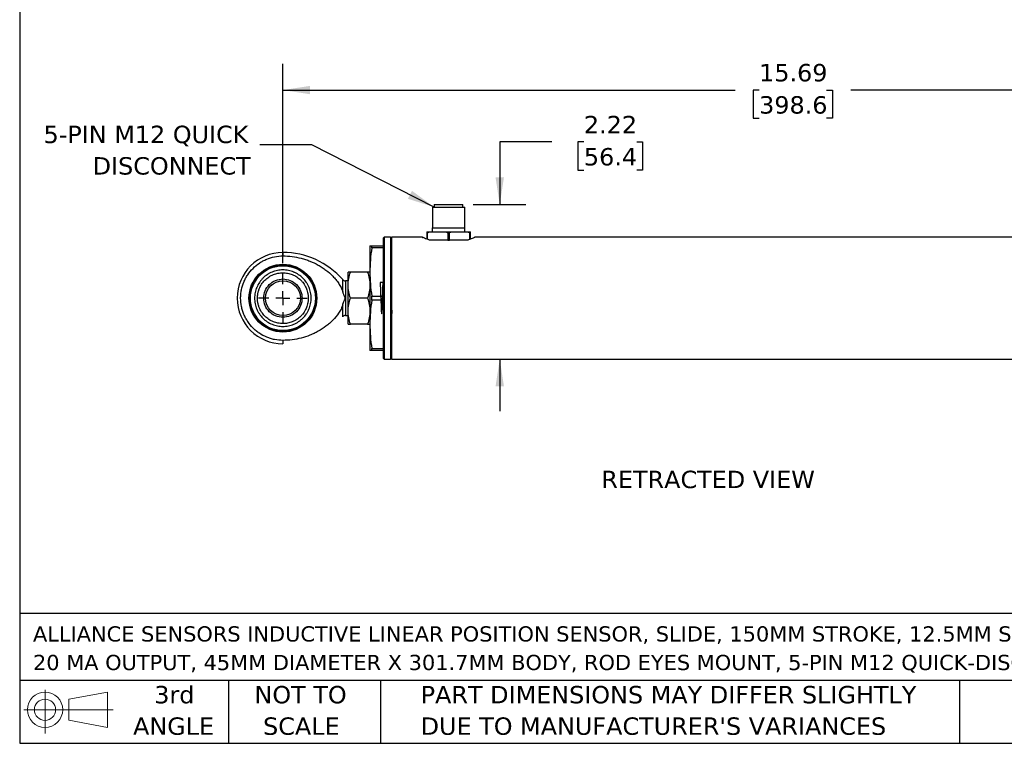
# Model space of a CAD drawing. Header units: inches. Extents: x 0.7 to 32.2, y 0.7 to 24.8.
# Tile 1 of 5: x 0.7 to 14.9, y 0.7 to 11.1. Entities that reach past the tile are written whole.
import ezdxf

# ---------------------------------------------------------------- set-up
doc = ezdxf.new("R2010")
doc.units = ezdxf.units.IN
doc.header["$LTSCALE"] = 3
doc.header["$MEASUREMENT"] = 0
doc.linetypes.add('SLD-Center', pattern=[0.75, 0.6, -0.05, 0.05, -0.05])
doc.linetypes.add('SLD-Solid', pattern=[0])
doc.layers.add('CENTER', color=40, linetype='SLD-Center')
doc.layers.add('DIMENSIONS', color=140, linetype='SLD-Solid', lineweight=25)
doc.layers.add('TEXT', color=140, linetype='SLD-Solid', lineweight=25)
doc.styles.add('SLDTEXTSTYLE0', font='VERDANA.TTF')
doc.styles.get("Standard").update_dxf_attribs({"font": 'VERDANA.TTF'})
doc.dimstyles.new('SLDDIMSTYLE2', dxfattribs={"dimtxt": 0.254883, "dimasz": 0.39, "dimexe": 0, "dimexo": 0.0625, "dimgap": 0.063721, "dimtad": 0, "dimtih": 1, "dimtoh": 1, "dimrnd": 1e-09, "dimzin": 12, "dimdsep": 46, "dimtxsty": 'SLDTEXTSTYLE0', "dimsah": 1, "dimcen": 0.09, "dimadec": 0, "dimazin": 3, "dimtfac": 1, "dimtofl": 0, "dimtmove": 0, "dimatfit": 3, "dimfxl": 0, "dimfrac": 2, "dimtolj": 1, "dimtzin": 12, "dimarcsym": 0})
doc.dimstyles.new('SLDDIMSTYLE4', dxfattribs={"dimtxt": 0.254883, "dimasz": 0.39, "dimexe": 0, "dimexo": 0.0625, "dimgap": 0.063721, "dimtad": 0, "dimtih": 1, "dimtoh": 1, "dimrnd": 1e-09, "dimzin": 12, "dimdsep": 46, "dimtxsty": 'SLDTEXTSTYLE0', "dimsah": 1, "dimcen": 0.09, "dimadec": 0, "dimazin": 3, "dimtfac": 1, "dimtmove": 0, "dimatfit": 0, "dimfxl": 0, "dimfrac": 2, "dimtolj": 1, "dimtzin": 12, "dimarcsym": 0})
doc.dimstyles.new('SLDDIMSTYLE7', dxfattribs={"dimtxt": 0.18, "dimasz": 0.39, "dimexe": 0, "dimexo": 0.0625, "dimgap": 0, "dimtad": 0, "dimtih": 1, "dimtoh": 1, "dimdec": 0, "dimrnd": 1e-09, "dimzin": 0, "dimdsep": 46, "dimtxsty": 'Standard', "dimsah": 1, "dimcen": 0.09, "dimadec": 0, "dimazin": 0, "dimtfac": 0.39, "dimtdec": 0, "dimtofl": 0, "dimtmove": 0, "dimatfit": 3, "dimfxl": 0, "dimfrac": 2, "dimtolj": 1, "dimtzin": 0, "dimarcsym": 0})

# ---------------------------------------------------------------- blocks, each defined once
blk = doc.blocks.new('Block11')
at = {"color": 7, "linetype": 'SLD-Solid', "lineweight": 18}
for p, q in [((0.306, 0.627), (0.306, 0)), ((0.647, 0.492), (1.202, 0.594)), ((1.202, 0.594), (1.202, 0.086)), ((0.647, 0.189), (0.647, 0.492)), ((0, 0.34), (1.284, 0.34)), ((0.647, 0.189), (1.202, 0.086))]:
    blk.add_line(p, q, dxfattribs=at)
for radius in [0.254, 0.152]:
    blk.add_circle((0.306, 0.34), radius, dxfattribs=at)
blk = doc.blocks.new('Block12')
at = {"color": 7, "linetype": 'Continuous'}
blk.add_blockref('Block11', (0, 0), dxfattribs=at)
blk = doc.blocks.new('SW_NOTE_0')
at = {"layer": 'TEXT', "color": 0, "char_height": 0.21875, "attachment_point": 1, "style": 'SLDTEXTSTYLE0'}
for s, insert in [('ALLIANCE SENSORS INDUCTIVE LINEAR POSITION SENSOR, SLIDE, 150MM STROKE, 12.5MM SHAFT DIAMETER, 4-', (0, 0.278)), ('20 MA OUTPUT, 45MM DIAMETER X 301.7MM BODY, ROD EYES MOUNT, 5-PIN M12 QUICK-DISCONNECT.', (0, -0.132))]:
    blk.add_mtext(s, dxfattribs=dict(at, insert=insert))
blk = doc.blocks.new('SW_NOTE_0_3')
at = {"layer": 'TEXT', "color": 0, "char_height": 0.25, "attachment_point": 1, "style": 'SLDTEXTSTYLE0'}
for s, insert in [('PART DIMENSIONS MAY DIFFER SLIGHTLY ', (0, 0.318)), ("DUE TO MANUFACTURER'S VARIANCES", (0, -0.134))]:
    blk.add_mtext(s, dxfattribs=dict(at, insert=insert))
blk = doc.blocks.new('SW_NOTE_0_4')
at = {"layer": 'TEXT', "color": 0, "char_height": 0.25, "attachment_point": 2, "style": 'SLDTEXTSTYLE0'}
for s, insert in [('NOT TO', (0.621, 0.318)), ('SCALE', (0.632, -0.134))]:
    blk.add_mtext(s, dxfattribs=dict(at, insert=insert))
blk = doc.blocks.new('SW_NOTE_0_5')
at = {"layer": 'TEXT', "color": 0, "char_height": 0.25, "attachment_point": 2, "style": 'SLDTEXTSTYLE0'}
for s, insert in [('3rd', (0.273, 0.318)), ('ANGLE', (0.262, -0.134))]:
    blk.add_mtext(s, dxfattribs=dict(at, insert=insert))
blk = doc.blocks.new('_D_8')
at = {"layer": 'DIMENSIONS'}
for p, q in [((8.396, 9.389), (7.646, 9.389)), ((7.646, 9.389), (7.646, 8.489)), ((8.855, 9.389), (8.77, 9.389)), ((8.77, 9.389), (8.77, 8.984)), ((9.613, 9.389), (9.698, 9.389)), ((9.698, 9.389), (9.698, 8.984)), ((8.77, 8.984), (8.855, 8.984)), ((9.698, 8.984), (9.613, 8.984)), ((7.265, 8.489), (8.021, 8.489)), ((7.646, 6.27), (7.646, 5.52))]:
    blk.add_line(p, q, dxfattribs=at)
for points in [[(7.646, 8.489), (7.706, 8.879), (7.586, 8.879)], [(7.646, 6.27), (7.586, 5.88), (7.706, 5.88)]]:
    blk.add_solid(points, dxfattribs=at)
at = {"layer": 'DIMENSIONS', "char_height": 0.25, "attachment_point": 1, "style": 'SLDTEXTSTYLE0'}
for s, insert in [('2.22', (8.855, 9.764)), ('56.4', (8.855, 9.302))]:
    blk.add_mtext(s, dxfattribs=dict(at, insert=insert))
blk = doc.blocks.new('_D_9')
at = {"layer": 'DIMENSIONS'}
for p, q in [((4.531, 7.646), (4.531, 10.51)), ((20.223, 7.646), (20.223, 10.51)), ((4.531, 10.135), (11.027, 10.135)), ((11.372, 10.135), (11.287, 10.135)), ((11.287, 10.135), (11.287, 9.73)), ((12.342, 10.135), (12.427, 10.135)), ((12.427, 10.135), (12.427, 9.73)), ((20.223, 10.135), (12.687, 10.135)), ((11.287, 9.73), (11.372, 9.73)), ((12.427, 9.73), (12.342, 9.73))]:
    blk.add_line(p, q, dxfattribs=at)
for points in [[(4.531, 10.135), (4.921, 10.075), (4.921, 10.195)], [(20.223, 10.135), (19.833, 10.195), (19.833, 10.075)]]:
    blk.add_solid(points, dxfattribs=at)
at = {"layer": 'DIMENSIONS', "char_height": 0.25, "attachment_point": 1, "style": 'SLDTEXTSTYLE0'}
for s, insert in [('15.69', (11.372, 10.51)), ('398.6', (11.372, 10.047))]:
    blk.add_mtext(s, dxfattribs=dict(at, insert=insert))
blk = doc.blocks.new('SW_NOTE_0_7')
at = {"layer": 'TEXT', "color": 0, "char_height": 0.25, "attachment_point": 3, "style": 'SLDTEXTSTYLE0'}
for s, insert in [('5-PIN M12 QUICK', (-0.162, 0.276)), ('DISCONNECT', (-0.129, -0.176))]:
    blk.add_mtext(s, dxfattribs=dict(at, insert=insert))
blk = doc.blocks.new('SW_CENTERMARKSYMBOL_3')
at = {"layer": 'CENTER', "color": 0}
for p, q in [((0, 0.2), (0, 0.3505)), ((-0.2, 0), (-0.3505, 0)), ((0, 0), (-0.1, 0)), ((0, 0), (0, 0.1)), ((0, 0), (0, -0.1)), ((0, 0), (0.1, 0)), ((0.2, 0), (0.3505, 0)), ((0, -0.2), (0, -0.3505))]:
    blk.add_line(p, q, dxfattribs=at)

msp = doc.modelspace()

# ---------------------------------------------------------------- linework, layer by layer
for p, q in [((6.706, 8.489), (6.706, 8.453)), ((6.706, 8.489), (7.115, 8.489)), ((7.115, 8.453), (7.115, 8.489)), ((6.678, 8.453), (6.678, 8.157)), ((6.678, 8.453), (7.143, 8.453)), ((7.143, 8.157), (7.143, 8.453)), ((6.598, 8.079), (6.61, 8.079)), ((6.598, 8.079), (6.598, 7.994)), ((6.61, 7.989), (6.61, 8.079)), ((6.652, 8.098), (6.857, 8.098)), ((6.676, 8.157), (6.676, 8.098)), ((6.676, 8.157), (7.145, 8.157)), ((6.898, 8.079), (6.898, 7.98)), ((6.898, 8.079), (6.923, 8.079)), ((6.923, 7.98), (6.923, 8.079)), ((6.965, 8.098), (7.17, 8.098)), ((7.145, 8.098), (7.145, 8.157)), ((7.211, 8.079), (7.211, 7.989)), ((7.211, 8.079), (7.224, 8.079)), ((7.224, 7.993), (7.224, 8.079)), ((5.986, 8.02), (5.971, 8.005)), ((5.971, 8.005), (5.971, 6.285)), ((6.076, 8.02), (5.986, 8.02)), ((5.986, 8.02), (5.986, 6.27)), ((6.091, 8.005), (6.076, 8.02)), ((6.076, 8.02), (6.076, 6.27)), ((6.535, 8.02), (6.091, 8.02)), ((6.091, 8.02), (6.091, 6.27)), ((6.718, 7.98), (6.635, 7.98)), ((6.829, 7.98), (6.718, 7.98)), ((6.898, 7.98), (6.829, 7.98)), ((6.898, 7.98), (6.923, 7.98)), ((6.992, 7.98), (6.923, 7.98)), ((7.103, 7.98), (6.992, 7.98)), ((7.186, 7.98), (7.103, 7.98)), ((17.341, 8.02), (7.287, 8.02)), ((4.531, 7.801), (4.531, 7.752)), ((5.781, 7.895), (5.781, 7.52)), ((5.808, 7.866), (5.808, 7.895)), ((5.808, 7.895), (5.971, 7.895)), ((5.971, 7.866), (5.808, 7.866)), ((5.468, 7.333), (5.468, 7.52)), ((5.747, 7.52), (5.502, 7.52)), ((5.781, 7.52), (5.781, 6.77)), ((5.468, 7.395), (5.428, 7.395)), ((5.428, 7.395), (5.428, 7.145)), ((5.974, 7.373), (5.972, 7.372)), ((6.087, 7.393), (6.087, 7.395)), ((5.468, 6.958), (5.468, 7.333)), ((5.428, 7.145), (5.428, 6.895)), ((5.747, 7.145), (5.502, 7.145)), ((5.808, 7.116), (5.808, 7.174)), ((5.808, 7.174), (5.971, 7.174)), ((5.971, 7.116), (5.808, 7.116)), ((5.468, 6.77), (5.468, 6.958)), ((5.428, 6.895), (5.468, 6.895)), ((5.974, 6.895), (5.975, 6.897)), ((6.087, 6.917), (6.088, 6.918)), ((5.747, 6.77), (5.502, 6.77)), ((5.781, 6.77), (5.781, 6.395)), ((4.531, 6.539), (4.531, 6.489)), ((5.808, 6.424), (5.971, 6.424)), ((5.808, 6.395), (5.808, 6.424)), ((5.971, 6.395), (5.808, 6.395)), ((5.971, 6.285), (5.986, 6.27)), ((5.986, 6.27), (6.076, 6.27)), ((6.076, 6.27), (6.091, 6.285)), ((6.091, 6.27), (17.341, 6.27))]:
    msp.add_line(p, q)
at = {"flags": 128}
msp.add_lwpolyline([(5.974, 7.371), (5.926, 7.369), (5.929, 7.336), (5.932, 7.276), (5.935, 7.197), (5.938, 7.111), (5.941, 7.03), (5.944, 6.965), (5.947, 6.926), (5.95, 6.918), (5.953, 6.943), (5.956, 6.996), (5.959, 7.071), (5.962, 7.157), (5.965, 7.24), (5.968, 7.31), (5.971, 7.357), (5.974, 7.373), (5.974, 7.373)], dxfattribs=at)
for radius in [0.487, 0.48, 0.466, 0.251]:
    msp.add_circle((4.531, 7.145), radius)
for centre, radius, start, end in [((4.531, 7.145), 0.656, 90, 270), ((4.531, 6.656), 1.145, 41.316, 90), ((5.428, 7.445), 0.05, 221.1922, 270), ((5.428, 6.845), 0.05, 90, 138.5186)]:
    msp.add_arc(centre, radius, start, end)
for points, knots in [([(6.598, 8.098), (6.598, 8.098), (6.598, 8.098), (6.598, 8.097), (6.598, 8.096), (6.598, 8.094), (6.598, 8.092), (6.598, 8.088), (6.598, 8.087), (6.598, 8.083), (6.598, 8.081), (6.598, 8.079)], [0, 0, 0, 0, 0.25, 0.25, 0.5, 0.5, 0.75, 0.75, 0.875, 0.875, 1, 1, 1, 1]), ([(6.598, 8.098), (6.599, 8.098), (6.602, 8.098), (6.606, 8.098), (6.611, 8.098), (6.616, 8.098), (6.622, 8.098), (6.63, 8.098), (6.64, 8.098), (6.648, 8.098), (6.652, 8.098)], [0, 0, 0, 0, 0.099898, 0.19975, 0.299663, 0.399741, 0.500089, 0.666927, 0.833401, 1, 1, 1, 1]), ([(6.61, 8.079), (6.61, 8.081), (6.611, 8.083), (6.614, 8.087), (6.615, 8.088), (6.62, 8.092), (6.624, 8.094), (6.636, 8.097), (6.644, 8.098), (6.652, 8.098)], [0, 0, 0, 0, 0.125, 0.125, 0.25, 0.25, 0.5, 0.5, 1, 1, 1, 1]), ([(6.857, 8.098), (6.861, 8.098), (6.865, 8.098), (6.873, 8.097), (6.877, 8.096), (6.884, 8.094), (6.888, 8.092), (6.893, 8.088), (6.895, 8.087), (6.897, 8.083), (6.898, 8.081), (6.898, 8.079)], [0, 0, 0, 0, 0.25, 0.25, 0.5, 0.5, 0.75, 0.75, 0.875, 0.875, 1, 1, 1, 1]), ([(6.857, 8.098), (6.86, 8.098), (6.867, 8.098), (6.878, 8.098), (6.889, 8.098), (6.9, 8.098), (6.913, 8.098), (6.929, 8.098), (6.947, 8.098), (6.959, 8.098), (6.965, 8.098)], [0, 0, 0, 0, 0.099898, 0.19975, 0.299663, 0.399741, 0.500089, 0.666927, 0.833401, 1, 1, 1, 1]), ([(6.923, 8.079), (6.923, 8.081), (6.924, 8.083), (6.927, 8.087), (6.928, 8.088), (6.933, 8.092), (6.937, 8.094), (6.949, 8.097), (6.957, 8.098), (6.965, 8.098)], [0, 0, 0, 0, 0.125, 0.125, 0.25, 0.25, 0.5, 0.5, 1, 1, 1, 1]), ([(7.17, 8.098), (7.174, 8.098), (7.178, 8.098), (7.186, 8.097), (7.19, 8.096), (7.197, 8.094), (7.201, 8.092), (7.206, 8.088), (7.208, 8.087), (7.21, 8.083), (7.211, 8.081), (7.211, 8.079)], [0, 0, 0, 0, 0.25, 0.25, 0.5, 0.5, 0.75, 0.75, 0.875, 0.875, 1, 1, 1, 1]), ([(7.17, 8.098), (7.172, 8.098), (7.177, 8.098), (7.183, 8.098), (7.189, 8.098), (7.195, 8.098), (7.202, 8.098), (7.209, 8.098), (7.217, 8.098), (7.222, 8.098), (7.224, 8.098)], [0, 0, 0, 0, 0.099898, 0.19975, 0.299663, 0.399741, 0.500089, 0.666927, 0.833401, 1, 1, 1, 1]), ([(7.224, 8.079), (7.224, 8.081), (7.224, 8.083), (7.224, 8.087), (7.224, 8.088), (7.224, 8.092), (7.224, 8.094), (7.224, 8.097), (7.224, 8.098), (7.224, 8.098)], [0, 0, 0, 0, 0.125, 0.125, 0.25, 0.25, 0.5, 0.5, 1, 1, 1, 1]), ([(6.635, 7.98), (6.609, 7.989), (6.57, 8.003), (6.543, 8.015), (6.53, 8.02), (6.533, 8.019), (6.535, 8.018)], [0, 0, 0, 0, 0.4395259, 0.6571673, 0.8818589, 1, 1, 1, 1]), ([(7.287, 8.018), (7.286, 8.018), (7.285, 8.018), (7.246, 8.001), (7.204, 7.986), (7.186, 7.98)], [0, 0, 0, 0, 0.298202, 0.702887, 1, 1, 1, 1]), ([(5.781, 7.895), (5.781, 7.895), (5.783, 7.895), (5.792, 7.895), (5.799, 7.895), (5.808, 7.895)], [0, 0, 0, 0, 0.5, 0.5, 1, 1, 1, 1]), ([(5.808, 7.866), (5.799, 7.809), (5.792, 7.751), (5.783, 7.636), (5.781, 7.578), (5.781, 7.52)], [0, 0, 0, 0, 0.5, 0.5, 1, 1, 1, 1]), ([(4.531, 6.539), (4.491, 6.539), (4.451, 6.543), (4.393, 6.554), (4.374, 6.559), (4.336, 6.57), (4.317, 6.577), (4.262, 6.6), (4.227, 6.619), (4.178, 6.652), (4.161, 6.664), (4.131, 6.689), (4.116, 6.702), (4.074, 6.744), (4.049, 6.775), (4.016, 6.824), (4.005, 6.842), (3.986, 6.877), (3.97, 6.912), (3.956, 6.95), (3.945, 6.988), (3.94, 7.007), (3.928, 7.066), (3.924, 7.105), (3.924, 7.164), (3.925, 7.184), (3.929, 7.224), (3.932, 7.244), (3.944, 7.302), (3.955, 7.34), (3.978, 7.395), (3.986, 7.413), (4.005, 7.448), (4.015, 7.465), (4.048, 7.515), (4.073, 7.545), (4.13, 7.602), (4.161, 7.627), (4.21, 7.66), (4.227, 7.67), (4.262, 7.689), (4.28, 7.698), (4.335, 7.721), (4.373, 7.732), (4.451, 7.748), (4.491, 7.752), (4.531, 7.752)], [0, 0, 0, 0, 0.0625, 0.0625, 0.09375, 0.09375, 0.125, 0.125, 0.1875, 0.1875, 0.21875, 0.21875, 0.25, 0.25, 0.3125, 0.3125, 0.34375, 0.34375, 0.375, 0.40625, 0.40625, 0.4375, 0.4375, 0.5, 0.5, 0.53125, 0.53125, 0.5625, 0.5625, 0.625, 0.625, 0.65625, 0.65625, 0.6875, 0.6875, 0.75, 0.75, 0.8125, 0.8125, 0.84375, 0.84375, 0.875, 0.875, 0.9375, 0.9375, 1, 1, 1, 1]), ([(4.531, 7.752), (4.62, 7.752), (4.707, 7.741), (4.815, 7.713), (4.836, 7.707), (4.878, 7.693), (4.899, 7.685), (4.96, 7.661), (5, 7.642), (5.057, 7.61), (5.076, 7.599), (5.113, 7.575), (5.131, 7.562), (5.185, 7.522), (5.218, 7.493), (5.264, 7.445), (5.279, 7.429), (5.307, 7.394), (5.32, 7.376), (5.345, 7.339), (5.356, 7.32), (5.376, 7.281), (5.384, 7.26), (5.391, 7.239)], [0, 0, 0, 0, 0.25, 0.25, 0.3125, 0.3125, 0.375, 0.375, 0.5, 0.5, 0.5625, 0.5625, 0.625, 0.625, 0.75, 0.75, 0.8125, 0.8125, 0.875, 0.875, 0.9375, 0.9375, 1, 1, 1, 1]), ([(4.937, 7.145), (4.937, 7.118), (4.934, 7.092), (4.926, 7.053), (4.923, 7.039), (4.915, 7.014), (4.906, 6.989), (4.895, 6.965), (4.882, 6.942), (4.875, 6.93), (4.853, 6.897), (4.836, 6.877), (4.808, 6.849), (4.798, 6.84), (4.778, 6.823), (4.767, 6.815), (4.734, 6.793), (4.711, 6.78), (4.674, 6.765), (4.661, 6.76), (4.636, 6.753), (4.623, 6.749), (4.584, 6.742), (4.557, 6.739), (4.517, 6.739), (4.504, 6.74), (4.478, 6.742), (4.451, 6.746), (4.426, 6.753), (4.4, 6.76), (4.388, 6.765), (4.351, 6.78), (4.327, 6.793), (4.283, 6.822), (4.262, 6.839), (4.225, 6.877), (4.208, 6.897), (4.186, 6.93), (4.179, 6.942), (4.166, 6.965), (4.161, 6.977), (4.146, 7.014), (4.138, 7.039), (4.127, 7.092), (4.125, 7.119), (4.125, 7.172), (4.127, 7.199), (4.135, 7.237), (4.138, 7.25), (4.146, 7.276), (4.151, 7.288), (4.166, 7.325), (4.179, 7.349), (4.201, 7.382), (4.209, 7.392), (4.226, 7.413), (4.234, 7.423), (4.263, 7.451), (4.283, 7.468), (4.316, 7.49), (4.328, 7.497), (4.351, 7.509), (4.375, 7.521), (4.4, 7.53), (4.425, 7.537), (4.439, 7.541), (4.478, 7.548), (4.504, 7.551), (4.544, 7.551), (4.557, 7.55), (4.584, 7.548), (4.597, 7.546), (4.636, 7.538), (4.661, 7.53), (4.698, 7.515), (4.71, 7.509), (4.734, 7.497), (4.745, 7.49), (4.778, 7.468), (4.799, 7.451), (4.837, 7.413), (4.853, 7.393), (4.875, 7.36), (4.882, 7.349), (4.895, 7.325), (4.901, 7.313), (4.916, 7.276), (4.924, 7.251), (4.934, 7.199), (4.937, 7.172), (4.937, 7.145)], [0, 0, 0, 0, 0.03125, 0.03125, 0.046875, 0.046875, 0.0625, 0.078125, 0.078125, 0.09375, 0.09375, 0.125, 0.125, 0.140625, 0.140625, 0.15625, 0.15625, 0.1875, 0.1875, 0.203125, 0.203125, 0.21875, 0.21875, 0.25, 0.25, 0.265625, 0.265625, 0.28125, 0.296875, 0.296875, 0.3125, 0.3125, 0.34375, 0.34375, 0.375, 0.375, 0.40625, 0.40625, 0.421875, 0.421875, 0.4375, 0.4375, 0.46875, 0.46875, 0.5, 0.5, 0.53125, 0.53125, 0.546875, 0.546875, 0.5625, 0.5625, 0.59375, 0.59375, 0.609375, 0.609375, 0.625, 0.625, 0.65625, 0.65625, 0.671875, 0.671875, 0.6875, 0.703125, 0.703125, 0.71875, 0.71875, 0.75, 0.75, 0.765625, 0.765625, 0.78125, 0.78125, 0.8125, 0.8125, 0.828125, 0.828125, 0.84375, 0.84375, 0.875, 0.875, 0.90625, 0.90625, 0.921875, 0.921875, 0.9375, 0.9375, 0.96875, 0.96875, 1, 1, 1, 1]), ([(4.166, 7.145), (4.166, 7.149), (4.166, 7.158), (4.167, 7.17), (4.168, 7.182), (4.169, 7.195), (4.171, 7.207), (4.173, 7.219), (4.176, 7.232), (4.179, 7.244), (4.183, 7.256), (4.187, 7.268), (4.198, 7.298), (4.223, 7.347), (4.27, 7.404), (4.328, 7.452), (4.392, 7.485), (4.461, 7.505), (4.529, 7.512), (4.599, 7.506), (4.667, 7.486), (4.732, 7.452), (4.782, 7.412), (4.815, 7.375), (4.838, 7.344), (4.856, 7.312), (4.871, 7.279), (4.882, 7.246), (4.889, 7.217), (4.892, 7.195), (4.894, 7.178), (4.895, 7.161), (4.896, 7.151), (4.896, 7.145)], [0, 0, 0, 0, 0.01089, 0.02177, 0.032645, 0.043522, 0.054405, 0.065299, 0.07621, 0.087143, 0.098102, 0.109093, 0.12012, 0.184274, 0.250051, 0.31345, 0.37998, 0.437402, 0.499924, 0.558154, 0.619872, 0.684155, 0.749803, 0.785243, 0.815538, 0.850497, 0.879904, 0.911187, 0.941695, 0.956969, 0.97133, 0.985795, 1, 1, 1, 1]), ([(5.468, 7.333), (5.468, 7.365), (5.471, 7.396), (5.483, 7.459), (5.492, 7.489), (5.502, 7.52)], [0, 0, 0, 0, 0.5, 0.5, 1, 1, 1, 1]), ([(5.502, 7.52), (5.492, 7.52), (5.483, 7.52), (5.471, 7.52), (5.468, 7.52), (5.468, 7.52)], [0, 0, 0, 0, 0.5, 0.5, 1, 1, 1, 1]), ([(5.747, 7.52), (5.757, 7.489), (5.766, 7.459), (5.778, 7.396), (5.781, 7.365), (5.781, 7.333)], [0, 0, 0, 0, 0.5, 0.5, 1, 1, 1, 1]), ([(5.781, 7.52), (5.781, 7.52), (5.778, 7.52), (5.766, 7.52), (5.757, 7.52), (5.747, 7.52)], [0, 0, 0, 0, 0.5, 0.5, 1, 1, 1, 1]), ([(5.781, 7.52), (5.781, 7.462), (5.783, 7.404), (5.792, 7.289), (5.799, 7.231), (5.808, 7.174)], [0, 0, 0, 0, 0.5, 0.5, 1, 1, 1, 1]), ([(4.255, 7.145), (4.255, 7.181), (4.262, 7.217), (4.29, 7.284), (4.31, 7.314), (4.361, 7.365), (4.392, 7.386), (4.459, 7.413), (4.495, 7.421), (4.531, 7.421)], [0, 0, 0, 0, 0.25, 0.25, 0.5, 0.5, 0.75, 0.75, 1, 1, 1, 1]), ([(4.531, 7.421), (4.567, 7.421), (4.603, 7.413), (4.669, 7.386), (4.7, 7.365), (4.751, 7.314), (4.771, 7.284), (4.799, 7.217), (4.806, 7.181), (4.806, 7.145)], [0, 0, 0, 0, 0.25, 0.25, 0.5, 0.5, 0.75, 0.75, 1, 1, 1, 1]), ([(5.391, 7.239), (5.391, 7.264), (5.391, 7.288), (5.391, 7.33), (5.391, 7.349), (5.391, 7.38), (5.391, 7.392), (5.391, 7.408), (5.391, 7.412), (5.391, 7.412)], [0, 0, 0, 0, 0.25, 0.25, 0.5, 0.5, 0.75, 0.75, 1, 1, 1, 1]), ([(6.087, 7.395), (6.088, 7.394), (6.089, 7.393), (6.091, 7.372), (6.091, 7.369)], [0, 0, 0, 0, 0.890165, 1, 1, 1, 1]), ([(5.428, 7.145), (5.424, 7.154), (5.417, 7.169), (5.408, 7.19), (5.401, 7.208), (5.395, 7.224), (5.392, 7.234), (5.391, 7.239)], [0, 0, 0, 0, 0.284062, 0.500005, 0.681402, 0.848128, 1, 1, 1, 1]), ([(5.502, 7.145), (5.492, 7.176), (5.483, 7.207), (5.471, 7.269), (5.468, 7.301), (5.468, 7.333)], [0, 0, 0, 0, 0.5, 0.5, 1, 1, 1, 1]), ([(5.781, 7.333), (5.781, 7.301), (5.778, 7.269), (5.766, 7.207), (5.757, 7.176), (5.747, 7.145)], [0, 0, 0, 0, 0.5, 0.5, 1, 1, 1, 1]), ([(4.896, 7.145), (4.896, 7.141), (4.896, 7.134), (4.895, 7.123), (4.894, 7.111), (4.892, 7.096), (4.889, 7.073), (4.882, 7.044), (4.871, 7.011), (4.856, 6.978), (4.838, 6.947), (4.815, 6.915), (4.782, 6.878), (4.732, 6.838), (4.667, 6.804), (4.599, 6.784), (4.529, 6.778), (4.461, 6.785), (4.392, 6.805), (4.328, 6.838), (4.27, 6.886), (4.223, 6.944), (4.197, 6.995), (4.183, 7.032), (4.177, 7.055), (4.172, 7.077), (4.168, 7.099), (4.166, 7.122), (4.166, 7.137), (4.166, 7.145)], [0, 0, 0, 0, 0.009489, 0.018952, 0.028671, 0.043032, 0.058308, 0.088816, 0.120099, 0.149505, 0.184466, 0.214759, 0.250202, 0.31585, 0.380134, 0.441853, 0.500083, 0.562606, 0.620029, 0.686558, 0.749959, 0.815736, 0.879892, 0.900078, 0.920156, 0.940155, 0.960108, 0.980045, 1, 1, 1, 1]), ([(4.806, 7.145), (4.806, 7.109), (4.799, 7.073), (4.771, 7.006), (4.751, 6.976), (4.7, 6.925), (4.669, 6.904), (4.603, 6.877), (4.567, 6.87), (4.495, 6.87), (4.459, 6.877), (4.392, 6.904), (4.361, 6.925), (4.31, 6.976), (4.29, 7.006), (4.262, 7.073), (4.255, 7.109), (4.255, 7.145)], [0, 0, 0, 0, 0.125, 0.125, 0.25, 0.25, 0.375, 0.375, 0.5, 0.5, 0.625, 0.625, 0.75, 0.75, 0.875, 0.875, 1, 1, 1, 1]), ([(5.391, 7.051), (5.392, 7.055), (5.394, 7.062), (5.398, 7.074), (5.403, 7.086), (5.409, 7.101), (5.417, 7.121), (5.424, 7.136), (5.428, 7.145)], [0, 0, 0, 0, 0.112493, 0.233387, 0.36257, 0.500001, 0.71576, 1, 1, 1, 1]), ([(5.468, 6.958), (5.468, 6.99), (5.471, 7.021), (5.483, 7.084), (5.492, 7.114), (5.502, 7.145)], [0, 0, 0, 0, 0.5, 0.5, 1, 1, 1, 1]), ([(5.747, 7.145), (5.757, 7.114), (5.766, 7.084), (5.778, 7.021), (5.781, 6.99), (5.781, 6.958)], [0, 0, 0, 0, 0.5, 0.5, 1, 1, 1, 1]), ([(5.808, 7.116), (5.799, 7.059), (5.792, 7.001), (5.783, 6.886), (5.781, 6.828), (5.781, 6.77)], [0, 0, 0, 0, 0.5, 0.5, 1, 1, 1, 1]), ([(5.391, 7.051), (5.384, 7.03), (5.376, 7.009), (5.356, 6.969), (5.344, 6.95), (5.308, 6.895), (5.28, 6.861), (5.233, 6.813), (5.217, 6.798), (5.184, 6.769), (5.167, 6.755), (5.114, 6.715), (5.077, 6.691), (5.02, 6.659), (5, 6.649), (4.96, 6.63), (4.939, 6.621), (4.878, 6.596), (4.836, 6.583), (4.751, 6.561), (4.708, 6.553), (4.619, 6.541), (4.575, 6.539), (4.531, 6.539)], [0, 0, 0, 0, 0.0625, 0.0625, 0.125, 0.125, 0.25, 0.25, 0.3125, 0.3125, 0.375, 0.375, 0.5, 0.5, 0.5625, 0.5625, 0.625, 0.625, 0.75, 0.75, 0.875, 0.875, 1, 1, 1, 1]), ([(5.391, 6.878), (5.391, 6.878), (5.391, 6.882), (5.391, 6.898), (5.391, 6.91), (5.391, 6.941), (5.391, 6.96), (5.391, 7.002), (5.391, 7.026), (5.391, 7.051)], [0, 0, 0, 0, 0.25, 0.25, 0.5, 0.5, 0.75, 0.75, 1, 1, 1, 1]), ([(5.502, 6.77), (5.492, 6.801), (5.483, 6.832), (5.471, 6.894), (5.468, 6.926), (5.468, 6.958)], [0, 0, 0, 0, 0.5, 0.5, 1, 1, 1, 1]), ([(5.781, 6.958), (5.781, 6.926), (5.778, 6.894), (5.766, 6.832), (5.757, 6.801), (5.747, 6.77)], [0, 0, 0, 0, 0.5, 0.5, 1, 1, 1, 1]), ([(6.091, 7.044), (6.091, 7.028), (6.093, 6.986), (6.096, 6.941), (6.098, 6.916), (6.099, 6.919), (6.099, 6.919)], [0, 0, 0, 0, 0.220857, 0.585766, 0.950676, 1, 1, 1, 1]), ([(5.971, 6.921), (5.971, 6.918), (5.972, 6.897), (5.973, 6.896), (5.974, 6.895)], [0, 0, 0, 0, 0.109832, 1, 1, 1, 1]), ([(6.087, 6.917), (6.088, 6.918), (6.09, 6.919), (6.093, 6.92), (6.096, 6.92), (6.097, 6.919), (6.098, 6.918)], [0, 0, 0, 0, 0.2969794, 0.5919658, 0.8869362, 1, 1, 1, 1]), ([(5.468, 6.77), (5.468, 6.77), (5.471, 6.77), (5.483, 6.77), (5.492, 6.77), (5.502, 6.77)], [0, 0, 0, 0, 0.5, 0.5, 1, 1, 1, 1]), ([(5.747, 6.77), (5.757, 6.77), (5.766, 6.77), (5.778, 6.77), (5.781, 6.77), (5.781, 6.77)], [0, 0, 0, 0, 0.5, 0.5, 1, 1, 1, 1]), ([(5.781, 6.77), (5.781, 6.712), (5.783, 6.654), (5.792, 6.539), (5.799, 6.481), (5.808, 6.424)], [0, 0, 0, 0, 0.5, 0.5, 1, 1, 1, 1]), ([(5.808, 6.395), (5.799, 6.395), (5.792, 6.395), (5.783, 6.395), (5.781, 6.395), (5.781, 6.395)], [0, 0, 0, 0, 0.5, 0.5, 1, 1, 1, 1])]:
    msp.add_open_spline(points, degree=3, knots=knots)
at = {"layer": 'TEXT'}
for p, q in [((0.75, 24.75), (0.75, 0.75)), ((32.25, 2.613), (0.75, 2.613)), ((32.25, 1.65), (0.75, 1.65)), ((3.75, 1.65), (3.75, 0.75)), ((5.931, 1.65), (5.931, 0.75)), ((14.25, 1.65), (14.25, 0.75)), ((0.75, 0.75), (32.25, 0.75))]:
    msp.add_line(p, q, dxfattribs=at)

# ---------------------------------------------------------------- block references
at = {"layer": 'CENTER'}
msp.add_blockref('SW_CENTERMARKSYMBOL_3', (4.531, 7.145), dxfattribs=at)
at = {"layer": 'TEXT'}
for name, p in [('SW_NOTE_0_7', (4.198, 9.347)), ('SW_NOTE_0', (0.941, 2.153)), ('SW_NOTE_0_5', (2.699, 1.256)), ('SW_NOTE_0_4', (4.164, 1.256)), ('SW_NOTE_0_3', (6.51, 1.256)), ('Block12', (0.808, 0.892))]:
    msp.add_blockref(name, p, dxfattribs=at)

# ---------------------------------------------------------------- texts
at = {"layer": 'TEXT', "insert": (9.105, 4.666), "char_height": 0.25, "attachment_point": 1, "style": 'SLDTEXTSTYLE0'}
msp.add_mtext('RETRACTED VIEW', dxfattribs=at)

# ---------------------------------------------------------------- dimensions: what is measured, and where the dimension line sits
at = {"layer": 'DIMENSIONS'}
dim = msp.add_linear_dim(base=(20.223, 10.135), p1=(4.531, 7.496), p2=(20.223, 7.496), dimstyle='SLDDIMSTYLE2', dxfattribs=at)
dim.commit()
dim.dimension.update_dxf_attribs({"geometry": '_D_9', "text_midpoint": (11.857, 10.135), "dimtype": 160})
dim = msp.add_linear_dim(base=(7.646, 8.489), p1=(6.091, 6.27), p2=(7.115, 8.489), angle=90, dimstyle='SLDDIMSTYLE4', dxfattribs=at)
dim.commit()
dim.dimension.update_dxf_attribs({"geometry": '_D_8', "text_midpoint": (7.646, 9.389), "dimtype": 160})

# ---------------------------------------------------------------- leaders
at = {"layer": 'TEXT'}
msp.add_leader([(6.704, 8.453), (4.948, 9.347), (4.198, 9.347)], dimstyle='SLDDIMSTYLE7', dxfattribs=at)

doc.saveas('drawing.dxf')
